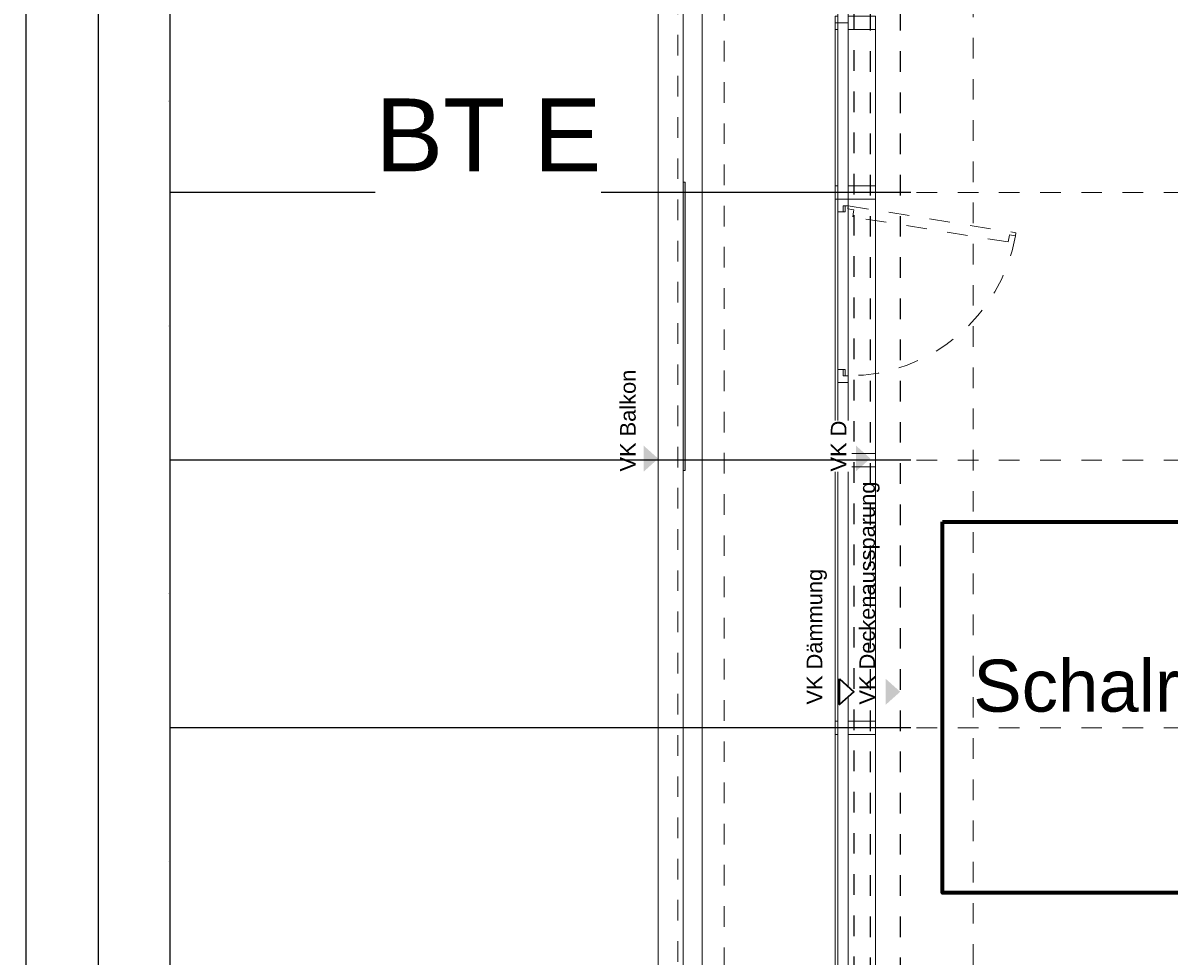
# Model space of a CAD drawing. Header units: metres. Extents: x -13 to 93, y -119 to 25.
# Tile 116 of 256: x -4.62 to 0.95, y -62.26 to -57.73. Entities that reach past the tile are written whole.
import ezdxf

# ---------------------------------------------------------------- set-up
doc = ezdxf.new("R2010")
doc.units = ezdxf.units.M
doc.header["$LTSCALE"] = 0.00508
doc.header["$PDMODE"] = 1
doc.header["$PDSIZE"] = -2
for name, pattern in [('STYLE_05', [0.19684, 0.069505, -0.127335]), ('STYLE_06', [1.0537, 0.590515, -0.19684, 0.069505, -0.19684]), ('STYLE_11', [0.393677, 0.196838, -0.196838]), ('STYLE_14', [0.250778, 0.07164, -0.179138])]:
    doc.linetypes.add(name, pattern=pattern)
doc.layers.get('0').update_dxf_attribs({"lineweight": 18})
for name, color, linetype, lineweight in [('3-3-0 AW Fassade', 7, 'Continuous', 18), ('3-3-8 Sonnenschutz', 7, 'Continuous', 18), ('3-5-1-2 DeckenSprung VED', 7, 'STYLE_11', 25), ('3-5-9 DeckenSonstig VED', 7, 'STYLE_11', 25), ('Ans-Kante', 7, 'Continuous', 18), ('Bemaßung', 7, 'Continuous', 18), ('Bemaßung-Höhenkoten', 7, 'Continuous', 18), ('Plan-Achse', 1, 'STYLE_06', 18), ('Plan-Achsen-Fassade', 1, 'STYLE_06', 18), ('Plan-Text-Bauteile', 7, 'Continuous', 13), ('Plan-Text-Hinweis', 7, 'Continuous', 13)]:
    doc.layers.add(name, color=color, linetype=linetype, lineweight=lineweight)
doc.layers.get('0').freeze()
doc.styles.add('Arial', font='ARIAL.TTF')
doc.dimstyles.new('MTZ_200', dxfattribs={"dimtxt": 0.075762, "dimasz": 0.000706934, "dimexe": 0.001, "dimexo": 0.003, "dimgap": 0.0001, "dimtad": 1, "dimdec": 4, "dimzin": 11, "dimtxsty": 'Arial', "dimblk": 'VW_SLASH', "dimcen": 0, "dimdle": 0.001, "dimazin": 0, "dimtfac": 1, "dimtdec": 4, "dimtix": 1, "dimtmove": 0, "dimatfit": 0, "dimldrblk": 'VW_FILLEDARROW', "dimfxl": 0, "dimfrac": 2, "dimtolj": 1, "dimtzin": 11, "dimarcsym": 0})

# ---------------------------------------------------------------- blocks, each defined once
blk = doc.blocks.new('S_Profil_Fassade_Büro')
at = {"layer": '3-3-0 AW Fassade', "color": 7}
blk.add_line((-0.132, 0), (-0.195, 0), dxfattribs=at)
for points in [[(-0.195, 0.0325), (-0.182, 0.0325), (-0.182, -0.0325), (-0.195, -0.0325)], [(-0.132, 0.0325), (0, 0.0325), (0, -0.0325), (-0.132, -0.0325)]]:
    blk.add_lwpolyline(points, close=True, dxfattribs=at)
blk = doc.blocks.new('S_Fenster_GR_Feld')
at = {"layer": '3-3-0 AW Fassade', "color": 7}
blk.add_lwpolyline([(-0.05, 1.2675), (0, 1.2675), (0, 0.9225), (-0.05, 0.9225)], close=True, dxfattribs=at)
at = {"color": 7}
blk.add_wipeout([(-0.05, 0.095), (-0.025, 0.095), (-0.015, 0.095), (-0.015, 0.065), (0, 0.065), (0, 0.89), (-0.015, 0.89), (-0.015, 0.86), (-0.025, 0.86), (-0.05, 0.86)], dxfattribs=at).dxf.layer = '3-3-0 AW Fassade'
at = {"layer": '3-3-0 AW Fassade', "color": 7}
blk.add_lwpolyline([(-0.05, 0.095), (-0.025, 0.095), (-0.015, 0.095), (-0.015, 0.065), (0, 0.065), (0, 0.89), (-0.015, 0.89), (-0.015, 0.86), (-0.025, 0.86), (-0.05, 0.86)], close=True, dxfattribs=at)
at = {"color": 7}
for points in [[(-0.025, 0.86), (-0.05, 0.86), (-0.05, 0.9225), (0, 0.9225), (0, 0.89), (-0.025, 0.89)], [(-0.025, 0.095), (-0.05, 0.095), (-0.05, 0.0325), (0, 0.0325), (0, 0.065), (-0.025, 0.065)]]:
    blk.add_wipeout(points, dxfattribs=at).dxf.layer = '3-3-0 AW Fassade'
at = {"layer": '3-3-0 AW Fassade', "color": 7}
for points in [[(-0.025, 0.86), (-0.05, 0.86), (-0.05, 0.9225), (0, 0.9225), (0, 0.89), (-0.025, 0.89)], [(-0.025, 0.095), (-0.05, 0.095), (-0.05, 0.0325), (0, 0.0325), (0, 0.065), (-0.025, 0.065)]]:
    blk.add_lwpolyline(points, close=True, dxfattribs=at)
at = {"layer": '3-3-0 AW Fassade', "color": 7, "linetype": 'STYLE_05'}
blk.add_lwpolyline([(0.0217, 0.1191), (0.0256, 0.0944), (0.0272, 0.0846), (-0.0024, 0.0798), (0, 0.065), (0.8145, 0.1961), (0.8121, 0.2109), (0.7825, 0.2061), (0.7809, 0.216), (0.777, 0.2407)], close=True, dxfattribs=at)
at = {"layer": '3-3-0 AW Fassade', "color": 7, "linetype": 'STYLE_05', "lineweight": 18}
blk.add_arc((0, 0.065), 0.825, 10.1831, 90, dxfattribs=at)
blk = doc.blocks.new('*U468')
at = {"layer": 'Ans-Kante', "color": 7, "linetype": 'Continuous'}
blk.add_line((10.8836, -50.4036), (10.8836, -76.2336), dxfattribs=at)
blk = doc.blocks.new('*U507')
at = {"layer": 'Ans-Kante', "color": 8, "linetype": 'Continuous'}
for p, q in [((11.0046, -76.1536), (11.0046, -50.4836)), ((11.0976, -50.4836), (11.0976, -76.1536))]:
    blk.add_line(p, q, dxfattribs=at)
blk = doc.blocks.new('S_VK')
at = {"color": 7, "linetype": 'Continuous', "lineweight": 35}
blk.add_wipeout([(-0.0625, 0.07), (0, 0), (0.0625, 0.07)], dxfattribs=at).dxf.layer = 'Bemaßung-Höhenkoten'
at = {"layer": 'Bemaßung-Höhenkoten', "color": 7, "linetype": 'Continuous', "lineweight": 35}
blk.add_lwpolyline([(-0.0625, 0.07), (0, 0), (0.0625, 0.07)], close=True, dxfattribs=at)
blk = doc.blocks.new('S_VK Rohbau')
at = {"layer": 'Bemaßung-Höhenkoten', "color": 7, "linetype": 'Continuous', "lineweight": 35}
blk.add_solid([(-0.0625, 0.07), (0, 0), (0.0625, 0.07)], dxfattribs=at)
blk = doc.blocks.new('VW_SLASH')
at = {"color": 0, "linetype": 'ByBlock', "lineweight": -2}
blk.add_line((0, 0), (-1, 0), dxfattribs=at)
at = {"color": 0, "linetype": 'ByBlock', "lineweight": 20}
blk.add_line((0, 0), (0, 0), dxfattribs=at)
blk = doc.blocks.new('*D818')
at = {"layer": 'Bemaßung', "color": 0, "lineweight": -2}
for p, q in [((-2.003, 0.325), (-5.301, 0.325)), ((-5.3, 0.3243), (-5.3, -112.0743)), ((-1.693, -112.075), (-5.301, -112.075))]:
    blk.add_line(p, q, dxfattribs=at)
at = {"layer": 'Defpoints', "color": 0, "lineweight": 0}
for p in [(-2, 0.325), (-5.3, -112.075), (-1.69, -112.075)]:
    blk.add_point(p, dxfattribs=at)
at = {"layer": 'Bemaßung', "color": 0, "lineweight": -2, "xscale": 0.00070693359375, "yscale": 0.00070693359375, "zscale": 0.00070693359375}
for p, rotation in [((-5.3, 0.325), 90), ((-5.3, -112.075), 270)]:
    blk.add_blockref('VW_SLASH', p, dxfattribs=dict(at, rotation=rotation))
at = {"layer": 'Bemaßung', "color": 0, "insert": (-5.3112, -55.875), "char_height": 0.00227, "attachment_point": 5, "rotation": 90, "style": 'Arial'}
blk.add_mtext('\\A1;5620m', dxfattribs=at)
blk = doc.blocks.new('VW_FILLEDARROW')
at = {"color": 0, "lineweight": -2}
blk.add_solid([(0, 0), (0, 0), (0, 0)], dxfattribs=at)
blk = doc.blocks.new('*D839')
at = {"layer": 'Bemaßung', "color": 0, "lineweight": -2}
for p, q in [((0.267, -57.665), (-4.251, -57.665)), ((-4.25, -57.6657), (-4.25, -82.8343)), ((0.267, -82.835), (-4.251, -82.835))]:
    blk.add_line(p, q, dxfattribs=at)
at = {"layer": 'Defpoints', "color": 0, "lineweight": 0}
for p in [(0.27, -57.665), (-4.25, -82.835), (0.27, -82.835)]:
    blk.add_point(p, dxfattribs=at)
at = {"layer": 'Bemaßung', "color": 0, "lineweight": -2, "xscale": 0.00070693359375, "yscale": 0.00070693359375, "zscale": 0.00070693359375}
for p, rotation in [((-4.25, -57.665), 90), ((-4.25, -82.835), 270)]:
    blk.add_blockref('VW_SLASH', p, dxfattribs=dict(at, rotation=rotation))
at = {"layer": 'Bemaßung', "color": 0, "insert": (-4.2564, -70.25), "char_height": 0.002273, "attachment_point": 5, "rotation": 90, "style": 'Arial'}
blk.add_mtext('\\A1;1258,5m', dxfattribs=at)
blk = doc.blocks.new('*D851')
at = {"layer": 'Bemaßung', "color": 0, "lineweight": -2}
for p, q in [((-0.393, -57.665), (-4.601, -57.665)), ((-4.6, -82.8343), (-4.6, -57.6657)), ((-0.393, -82.835), (-4.601, -82.835))]:
    blk.add_line(p, q, dxfattribs=at)
at = {"layer": 'Defpoints', "color": 0, "lineweight": 0}
for p in [(-4.6, -57.665), (-0.39, -57.665), (-0.39, -82.835)]:
    blk.add_point(p, dxfattribs=at)
at = {"layer": 'Bemaßung', "color": 0, "lineweight": -2, "xscale": 0.00070693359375, "yscale": 0.00070693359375, "zscale": 0.00070693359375}
for p, rotation in [((-4.6, -57.665), 90), ((-4.6, -82.835), 270)]:
    blk.add_blockref('VW_SLASH', p, dxfattribs=dict(at, rotation=rotation))
at = {"layer": 'Bemaßung', "color": 0, "insert": (-4.6064, -70.25), "char_height": 0.002273, "attachment_point": 5, "rotation": 90, "style": 'Arial'}
blk.add_mtext('\\A1;1258,5m', dxfattribs=at)
blk = doc.blocks.new('*D863')
at = {"layer": 'Bemaßung', "color": 0, "lineweight": -2}
for p, q in [((-0.703, -57.665), (-3.901, -57.665)), ((-3.9, -58.5493), (-3.9, -57.6657)), ((-0.303, -58.55), (-3.901, -58.55))]:
    blk.add_line(p, q, dxfattribs=at)
at = {"layer": 'Defpoints', "color": 0, "lineweight": 0}
for p in [(-3.9, -57.665), (-0.7, -57.665), (-0.3, -58.55)]:
    blk.add_point(p, dxfattribs=at)
at = {"layer": 'Bemaßung', "color": 0, "lineweight": -2, "xscale": 0.00070693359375, "yscale": 0.00070693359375, "zscale": 0.00070693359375}
for p, rotation in [((-3.9, -57.665), 90), ((-3.9, -58.55), 270)]:
    blk.add_blockref('VW_SLASH', p, dxfattribs=dict(at, rotation=rotation))
at = {"layer": 'Bemaßung', "color": 0, "insert": (-3.9064, -58.1075), "char_height": 0.00227, "attachment_point": 5, "rotation": 90, "style": 'Arial'}
blk.add_mtext('\\A1;44,25m', dxfattribs=at)
blk = doc.blocks.new('*D864')
at = {"layer": 'Bemaßung', "color": 0, "lineweight": -2}
for p, q in [((-0.303, -58.55), (-3.901, -58.55)), ((-3.9, -59.8493), (-3.9, -58.5507)), ((-0.303, -59.85), (-3.901, -59.85))]:
    blk.add_line(p, q, dxfattribs=at)
at = {"layer": 'Defpoints', "color": 0, "lineweight": 0}
for p in [(-3.9, -58.55), (-0.3, -58.55), (-0.3, -59.85)]:
    blk.add_point(p, dxfattribs=at)
at = {"layer": 'Bemaßung', "color": 0, "lineweight": -2, "xscale": 0.00070693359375, "yscale": 0.00070693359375, "zscale": 0.00070693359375}
for p, rotation in [((-3.9, -58.55), 90), ((-3.9, -59.85), 270)]:
    blk.add_blockref('VW_SLASH', p, dxfattribs=dict(at, rotation=rotation))
at = {"layer": 'Bemaßung', "color": 0, "insert": (-3.9062, -59.2), "char_height": 0.00227, "attachment_point": 5, "rotation": 90, "style": 'Arial'}
blk.add_mtext('\\A1;65m', dxfattribs=at)
blk = doc.blocks.new('*D865')
at = {"layer": 'Bemaßung', "color": 0, "lineweight": -2}
for p, q in [((-0.303, -59.85), (-3.901, -59.85)), ((-3.9, -61.1493), (-3.9, -59.8507)), ((-0.303, -61.15), (-3.901, -61.15))]:
    blk.add_line(p, q, dxfattribs=at)
at = {"layer": 'Defpoints', "color": 0, "lineweight": 0}
for p in [(-3.9, -59.85), (-0.3, -59.85), (-0.3, -61.15)]:
    blk.add_point(p, dxfattribs=at)
at = {"layer": 'Bemaßung', "color": 0, "lineweight": -2, "xscale": 0.00070693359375, "yscale": 0.00070693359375, "zscale": 0.00070693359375}
for p, rotation in [((-3.9, -59.85), 90), ((-3.9, -61.15), 270)]:
    blk.add_blockref('VW_SLASH', p, dxfattribs=dict(at, rotation=rotation))
at = {"layer": 'Bemaßung', "color": 0, "insert": (-3.9062, -60.5), "char_height": 0.00227, "attachment_point": 5, "rotation": 90, "style": 'Arial'}
blk.add_mtext('\\A1;65m', dxfattribs=at)
blk = doc.blocks.new('*D866')
at = {"layer": 'Bemaßung', "color": 0, "lineweight": -2}
for p, q in [((-0.358, -61.15), (-3.901, -61.15)), ((-3.9, -62.4493), (-3.9, -61.1507)), ((-0.358, -62.45), (-3.901, -62.45))]:
    blk.add_line(p, q, dxfattribs=at)
at = {"layer": 'Defpoints', "color": 0, "lineweight": 0}
for p in [(-3.9, -61.15), (-0.355, -61.15), (-0.355, -62.45)]:
    blk.add_point(p, dxfattribs=at)
at = {"layer": 'Bemaßung', "color": 0, "lineweight": -2, "xscale": 0.00070693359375, "yscale": 0.00070693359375, "zscale": 0.00070693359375}
for p, rotation in [((-3.9, -61.15), 90), ((-3.9, -62.45), 270)]:
    blk.add_blockref('VW_SLASH', p, dxfattribs=dict(at, rotation=rotation))
at = {"layer": 'Bemaßung', "color": 0, "insert": (-3.9062, -61.8), "char_height": 0.00227, "attachment_point": 5, "rotation": 90, "style": 'Arial'}
blk.add_mtext('\\A1;65m', dxfattribs=at)
blk = doc.blocks.new('*D915')
at = {"layer": 'Bemaßung', "color": 0, "lineweight": -2}
for p, q in [((-0.393, -57.665), (-4.601, -57.665)), ((-4.6, -82.8343), (-4.6, -57.6657)), ((-0.393, -82.835), (-4.601, -82.835))]:
    blk.add_line(p, q, dxfattribs=at)
at = {"layer": 'Defpoints', "color": 0, "lineweight": 0}
for p in [(-4.6, -57.665), (-0.39, -57.665), (-0.39, -82.835)]:
    blk.add_point(p, dxfattribs=at)
at = {"layer": 'Bemaßung', "color": 0, "lineweight": -2, "xscale": 0.00070693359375, "yscale": 0.00070693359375, "zscale": 0.00070693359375}
for p, rotation in [((-4.6, -57.665), 90), ((-4.6, -82.835), 270)]:
    blk.add_blockref('VW_SLASH', p, dxfattribs=dict(at, rotation=rotation))
at = {"layer": 'Bemaßung', "color": 0, "insert": (-4.6064, -70.25), "char_height": 0.002273, "attachment_point": 5, "rotation": 90, "style": 'Arial'}
blk.add_mtext('\\A1;1258,5m', dxfattribs=at)
blk = doc.blocks.new('*D969')
at = {"layer": 'Bemaßung', "color": 0, "lineweight": -2}
for p, q in [((-0.393, -57.665), (-4.601, -57.665)), ((-4.6, -82.8343), (-4.6, -57.6657)), ((-0.393, -82.835), (-4.601, -82.835))]:
    blk.add_line(p, q, dxfattribs=at)
at = {"layer": 'Defpoints', "color": 0, "lineweight": 0}
for p in [(-4.6, -57.665), (-0.39, -57.665), (-0.39, -82.835)]:
    blk.add_point(p, dxfattribs=at)
at = {"layer": 'Bemaßung', "color": 0, "lineweight": -2, "xscale": 0.00070693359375, "yscale": 0.00070693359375, "zscale": 0.00070693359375}
for p, rotation in [((-4.6, -57.665), 90), ((-4.6, -82.835), 270)]:
    blk.add_blockref('VW_SLASH', p, dxfattribs=dict(at, rotation=rotation))
at = {"layer": 'Bemaßung', "color": 0, "insert": (-4.6064, -70.25), "char_height": 0.002273, "attachment_point": 5, "rotation": 90, "style": 'Arial'}
blk.add_mtext('\\A1;1258,5m', dxfattribs=at)
blk = doc.blocks.new('*D1020')
at = {"layer": 'Bemaßung', "color": 0, "lineweight": -2}
for p, q in [((-0.393, -57.665), (-4.601, -57.665)), ((-4.6, -82.8343), (-4.6, -57.6657)), ((-0.393, -82.835), (-4.601, -82.835))]:
    blk.add_line(p, q, dxfattribs=at)
at = {"layer": 'Defpoints', "color": 0, "lineweight": 0}
for p in [(-4.6, -57.665), (-0.39, -57.665), (-0.39, -82.835)]:
    blk.add_point(p, dxfattribs=at)
at = {"layer": 'Bemaßung', "color": 0, "lineweight": -2, "xscale": 0.00070693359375, "yscale": 0.00070693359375, "zscale": 0.00070693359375}
for p, rotation in [((-4.6, -57.665), 90), ((-4.6, -82.835), 270)]:
    blk.add_blockref('VW_SLASH', p, dxfattribs=dict(at, rotation=rotation))
at = {"layer": 'Bemaßung', "color": 0, "insert": (-4.6064, -70.25), "char_height": 0.002273, "attachment_point": 5, "rotation": 90, "style": 'Arial'}
blk.add_mtext('\\A1;1258,5m', dxfattribs=at)
blk = doc.blocks.new('*D1072')
at = {"layer": 'Bemaßung', "color": 0, "lineweight": -2}
for p, q in [((-0.393, -57.665), (-4.601, -57.665)), ((-4.6, -82.8343), (-4.6, -57.6657)), ((-0.393, -82.835), (-4.601, -82.835))]:
    blk.add_line(p, q, dxfattribs=at)
at = {"layer": 'Defpoints', "color": 0, "lineweight": 0}
for p in [(-4.6, -57.665), (-0.39, -57.665), (-0.39, -82.835)]:
    blk.add_point(p, dxfattribs=at)
at = {"layer": 'Bemaßung', "color": 0, "lineweight": -2, "xscale": 0.00070693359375, "yscale": 0.00070693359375, "zscale": 0.00070693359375}
for p, rotation in [((-4.6, -57.665), 90), ((-4.6, -82.835), 270)]:
    blk.add_blockref('VW_SLASH', p, dxfattribs=dict(at, rotation=rotation))
at = {"layer": 'Bemaßung', "color": 0, "insert": (-4.6064, -70.25), "char_height": 0.002273, "attachment_point": 5, "rotation": 90, "style": 'Arial'}
blk.add_mtext('\\A1;1258,5m', dxfattribs=at)
blk = doc.blocks.new('*D1125')
at = {"layer": 'Bemaßung', "color": 0, "lineweight": -2}
for p, q in [((-0.393, -57.665), (-4.601, -57.665)), ((-4.6, -82.8343), (-4.6, -57.6657)), ((-0.393, -82.835), (-4.601, -82.835))]:
    blk.add_line(p, q, dxfattribs=at)
at = {"layer": 'Defpoints', "color": 0, "lineweight": 0}
for p in [(-4.6, -57.665), (-0.39, -57.665), (-0.39, -82.835)]:
    blk.add_point(p, dxfattribs=at)
at = {"layer": 'Bemaßung', "color": 0, "lineweight": -2, "xscale": 0.00070693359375, "yscale": 0.00070693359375, "zscale": 0.00070693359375}
for p, rotation in [((-4.6, -57.665), 90), ((-4.6, -82.835), 270)]:
    blk.add_blockref('VW_SLASH', p, dxfattribs=dict(at, rotation=rotation))
at = {"layer": 'Bemaßung', "color": 0, "insert": (-4.6064, -70.25), "char_height": 0.002273, "attachment_point": 5, "rotation": 90, "style": 'Arial'}
blk.add_mtext('\\A1;1258,5m', dxfattribs=at)
blk = doc.blocks.new('*D1213')
at = {"layer": 'Bemaßung', "color": 0, "lineweight": -2}
for p, q in [((-0.863, -57.335), (-4.951, -57.335)), ((-4.95, -83.1643), (-4.95, -57.3357)), ((-0.863, -83.165), (-4.951, -83.165))]:
    blk.add_line(p, q, dxfattribs=at)
at = {"layer": 'Defpoints', "color": 0, "lineweight": 0}
for p in [(-4.95, -57.335), (-0.86, -57.335), (-0.86, -83.165)]:
    blk.add_point(p, dxfattribs=at)
at = {"layer": 'Bemaßung', "color": 0, "lineweight": -2, "xscale": 0.00070693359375, "yscale": 0.00070693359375, "zscale": 0.00070693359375}
for p, rotation in [((-4.95, -57.335), 90), ((-4.95, -83.165), 270)]:
    blk.add_blockref('VW_SLASH', p, dxfattribs=dict(at, rotation=rotation))
at = {"layer": 'Bemaßung', "color": 0, "insert": (-4.9564, -70.25), "char_height": 0.002273, "attachment_point": 5, "rotation": 90, "style": 'Arial'}
blk.add_mtext('\\A1;1291,5m', dxfattribs=at)

msp = doc.modelspace()

# ---------------------------------------------------------------- hatches: boundary and pattern name
at = {"layer": '3-3-8 Sonnenschutz', "linetype": 'Continuous', "lineweight": 0}
msp.add_hatch(color=21, dxfattribs=at).paths.add_polyline_path([(-1.409, -58.5), (-1.399, -58.5), (-1.399, -59.9), (-1.409, -59.9)])

# ---------------------------------------------------------------- linework, layer by layer
at = {"layer": '3-3-0 AW Fassade'}
msp.add_lwpolyline([(-0.657, -57.665), (-0.607, -57.665), (-0.607, -82.835), (-0.657, -82.835)], close=True, dxfattribs=at)
at = {"layer": '3-3-8 Sonnenschutz', "color": 7, "linetype": 'Continuous', "lineweight": 18}
msp.add_lwpolyline([(-1.409, -58.5), (-1.399, -58.5), (-1.399, -59.9), (-1.409, -59.9)], close=True, dxfattribs=at)
at = {"layer": 'Ans-Kante', "color": 8, "linetype": 'Continuous'}
for p, q in [((-0.67, -57.76), (-0.67, -82.8)), ((-0.475, -82.8), (-0.475, -57.76))]:
    msp.add_line(p, q, dxfattribs=at)
at = {"layer": 'Ans-Kante', "linetype": 'STYLE_14'}
msp.add_lwpolyline([(-1.434, -57.415), (-1.209, -57.415), (-1.209, -83.085), (-1.434, -83.085)], close=True, dxfattribs=at)
at = {"layer": 'Plan-Achsen-Fassade', "color": 9}
for p, q in [((-0.475, -58.55), (13.475, -58.55)), ((-0.475, -59.85), (13.475, -59.85)), ((-0.475, -61.15), (13.475, -61.15))]:
    msp.add_line(p, q, dxfattribs=at)
at = {"layer": 'Plan-Text-Hinweis', "color": 5, "lineweight": 70}
msp.add_lwpolyline([(-0.15, -60.15), (5.8, -60.15), (5.8, -61.95), (-0.15, -61.95)], close=True, dxfattribs=at)

# ---------------------------------------------------------------- block references
at = {"layer": '3-3-0 AW Fassade', "color": 7}
for p in [(-0.475, -57.7275), (-0.475, -58.55), (-0.475, -59.85), (-0.475, -61.15)]:
    msp.add_blockref('S_Profil_Fassade_Büro', p, dxfattribs=at)
at = {"layer": 'Ans-Kante', "color": 7}
msp.add_blockref('*U468', (-12.41363701, -6.93135892), dxfattribs=at)
at = {"layer": 'Ans-Kante', "color": 8}
msp.add_blockref('*U507', (-12.41363701, -6.93135892), dxfattribs=at)
at = {"layer": 'Plan-Text-Hinweis', "color": 7, "xscale": -1, "rotation": 90}
for p in [(-1.53, -59.84265355), (-0.35463422, -60.97436976)]:
    msp.add_blockref('S_VK Rohbau', p, dxfattribs=at)

# ---------------------------------------------------------------- texts
at = {"layer": 'Plan-Text-Hinweis', "color": 7, "attachment_point": 1, "rotation": 90, "line_spacing_factor": 0.967741, "style": 'Arial'}
for s, insert, char_height in [('VK Balkon', (-1.71512884, -59.90515341), 0.075762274), ('VK Deckenaussparung', (-0.55291275, -61.03654302), 0.0757622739), ('VK Dämmung', (-0.80910866, -61.03654302), 0.075762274)]:
    msp.add_mtext(s, dxfattribs=dict(at, insert=insert, char_height=char_height))
at = {"layer": 'Plan-Text-Hinweis', "color": 5, "insert": (0, -60.81848686), "char_height": 0.252540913, "attachment_point": 1, "line_spacing_factor": 0.967741, "style": 'Arial'}
msp.add_mtext('Schalrasterim BT: E kontrolieren !  ', dxfattribs=at)

# ---------------------------------------------------------------- dimensions: what is measured, and where the dimension line sits
at = {"layer": 'Bemaßung'}
for base, p1, p2, override, picture, middle in [((-5.3, -112.075), (-2, 0.325), (-1.69, -112.075), {"dimtxt": 0.002273, "dimgap": 0.01, "dimdec": 3, "dimlfac": 50, "dimpost": '<>m', "dimtxsty": 'Arial', "dimtmove": 2}, '*D818', (-5.31116047, -55.875)), ((-4.95, -57.335), (-0.86, -83.165), (-0.86, -57.335), {"dimtxt": 0.002273, "dimgap": 0.005, "dimdec": 8, "dimlfac": 50, "dimpost": '<>m', "dimtxsty": 'Arial', "dimtmove": 2}, '*D1213', (-4.9563658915, -70.25)), ((-3.9, -57.665), (-0.3, -58.55), (-0.7, -57.665), {"dimtxt": 0.002273, "dimgap": 0.005, "dimdec": 8, "dimlfac": 50, "dimpost": '<>m', "dimtxsty": 'Arial', "dimtmove": 2}, '*D863', (-3.9063658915, -58.1075)), ((-3.9, -61.15), (-0.355, -62.45), (-0.355, -61.15), {"dimtxt": 0.002273, "dimgap": 0.005, "dimdec": 8, "dimlfac": 50, "dimpost": '<>m', "dimtxsty": 'Arial', "dimtmove": 2}, '*D866', (-3.9061604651, -61.8))]:
    dim = msp.add_linear_dim(base=base, p1=p1, p2=p2, angle=90, dimstyle='MTZ_200', override=override, dxfattribs=at)
    dim.commit()
    dim.dimension.update_dxf_attribs({"geometry": picture, "text_midpoint": middle})

# ---------------------------------------------------------------- next in the draw order: block references
at = {"layer": '3-3-0 AW Fassade', "color": 7, "xscale": -1, "rotation": 180}
msp.add_blockref('S_Fenster_GR_Feld', (-0.607, -58.55), dxfattribs=at)

# ---------------------------------------------------------------- next in the draw order: linework, layer by layer
at = {"layer": '3-5-1-2 DeckenSprung VED', "color": 7, "linetype": 'STYLE_11'}
msp.add_line((-0.355, -57.665), (-0.355, -82.835), dxfattribs=at)
at = {"layer": '3-5-9 DeckenSonstig VED', "color": 7, "linetype": 'STYLE_05'}
for p, q in [((-0.58, -57.66), (-0.58, -82.835)), ((-0.5, -57.665), (-0.5, -82.83500009))]:
    msp.add_line(p, q, dxfattribs=at)
at = {"layer": 'Ans-Kante', "color": 8, "linetype": 'Continuous'}
msp.add_line((-0.67, -57.76), (-0.67, -82.8), dxfattribs=at)
at = {"layer": 'Plan-Achse'}
msp.add_line((0, -118.5), (0, 6.75), dxfattribs=at)

# ---------------------------------------------------------------- next in the draw order: block references
at = {"layer": 'Bemaßung-Höhenkoten', "color": 5, "xscale": -1, "rotation": 90}
msp.add_blockref('S_VK', (-0.58, -60.97404316), dxfattribs=at)

# ---------------------------------------------------------------- next in the draw order: wipeouts: each hides what was drawn before it
at = {"color": 7, "linetype": 'Continuous'}
msp.add_wipeout([(-0.59067608, -59.90515341), (-0.59067608, -59.65856174), (-0.71238441, -59.65856174), (-0.71238441, -59.90515341)], dxfattribs=at).dxf.layer = 'Plan-Text-Hinweis'

# ---------------------------------------------------------------- next in the draw order: block references
at = {"layer": 'Plan-Text-Hinweis', "color": 7, "xscale": -1, "rotation": 90}
msp.add_blockref('S_VK Rohbau', (-0.49963422, -59.84185891), dxfattribs=at)

# ---------------------------------------------------------------- next in the draw order: texts
at = {"layer": 'Plan-Text-Hinweis', "color": 7, "insert": (-0.69183835, -59.90515341), "char_height": 0.075762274, "attachment_point": 1, "rotation": 90, "line_spacing_factor": 0.967741, "style": 'Arial'}
msp.add_mtext('VK D', dxfattribs=at)

# ---------------------------------------------------------------- next in the draw order: dimensions: what is measured, and where the dimension line sits
at = {"layer": 'Bemaßung'}
for base, p1, p2, picture, middle in [((-4.6, -57.665), (-0.39, -82.835), (-0.39, -57.665), '*D851', (-4.6063658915, -70.25)), ((-4.6, -57.665), (-0.39, -82.835), (-0.39, -57.665), '*D915', (-4.6063658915, -70.25)), ((-4.6, -57.665), (-0.39, -82.835), (-0.39, -57.665), '*D969', (-4.6063658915, -70.25)), ((-4.6, -57.665), (-0.39, -82.835), (-0.39, -57.665), '*D1020', (-4.6063658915, -70.25)), ((-4.6, -57.665), (-0.39, -82.835), (-0.39, -57.665), '*D1072', (-4.6063658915, -70.25)), ((-4.6, -57.665), (-0.39, -82.835), (-0.39, -57.665), '*D1125', (-4.6063658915, -70.25)), ((-4.25, -82.835), (0.27, -57.665), (0.27, -82.835), '*D839', (-4.2563658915, -70.25)), ((-3.9, -58.55), (-0.3, -59.85), (-0.3, -58.55), '*D864', (-3.9061604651, -59.2)), ((-3.9, -59.85), (-0.3, -61.15), (-0.3, -59.85), '*D865', (-3.9061604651, -60.5))]:
    dim = msp.add_linear_dim(base=base, p1=p1, p2=p2, angle=90, dimstyle='MTZ_200', override={"dimtxt": 0.002273, "dimgap": 0.005, "dimdec": 8, "dimlfac": 50, "dimpost": '<>m', "dimtxsty": 'Arial', "dimtmove": 2}, dxfattribs=at)
    dim.commit()
    dim.dimension.update_dxf_attribs({"geometry": picture, "text_midpoint": middle})

# ---------------------------------------------------------------- next in the draw order: wipeouts: each hides what was drawn before it
msp.add_wipeout([(-2.90366755, -58.56636716), (-1.80723422, -58.56636716), (-1.80723422, -57.99839494), (-2.90366755, -57.99839494)]).dxf.layer = 'Plan-Text-Bauteile'

# ---------------------------------------------------------------- next in the draw order: texts
at = {"layer": 'Plan-Text-Bauteile', "insert": (-2.90366755, -58.09427655), "char_height": 0.3535572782, "attachment_point": 1, "line_spacing_factor": 0.967741, "style": 'Arial'}
msp.add_mtext('{\\C7;\\lBT E}', dxfattribs=at)

doc.saveas('drawing.dxf')
